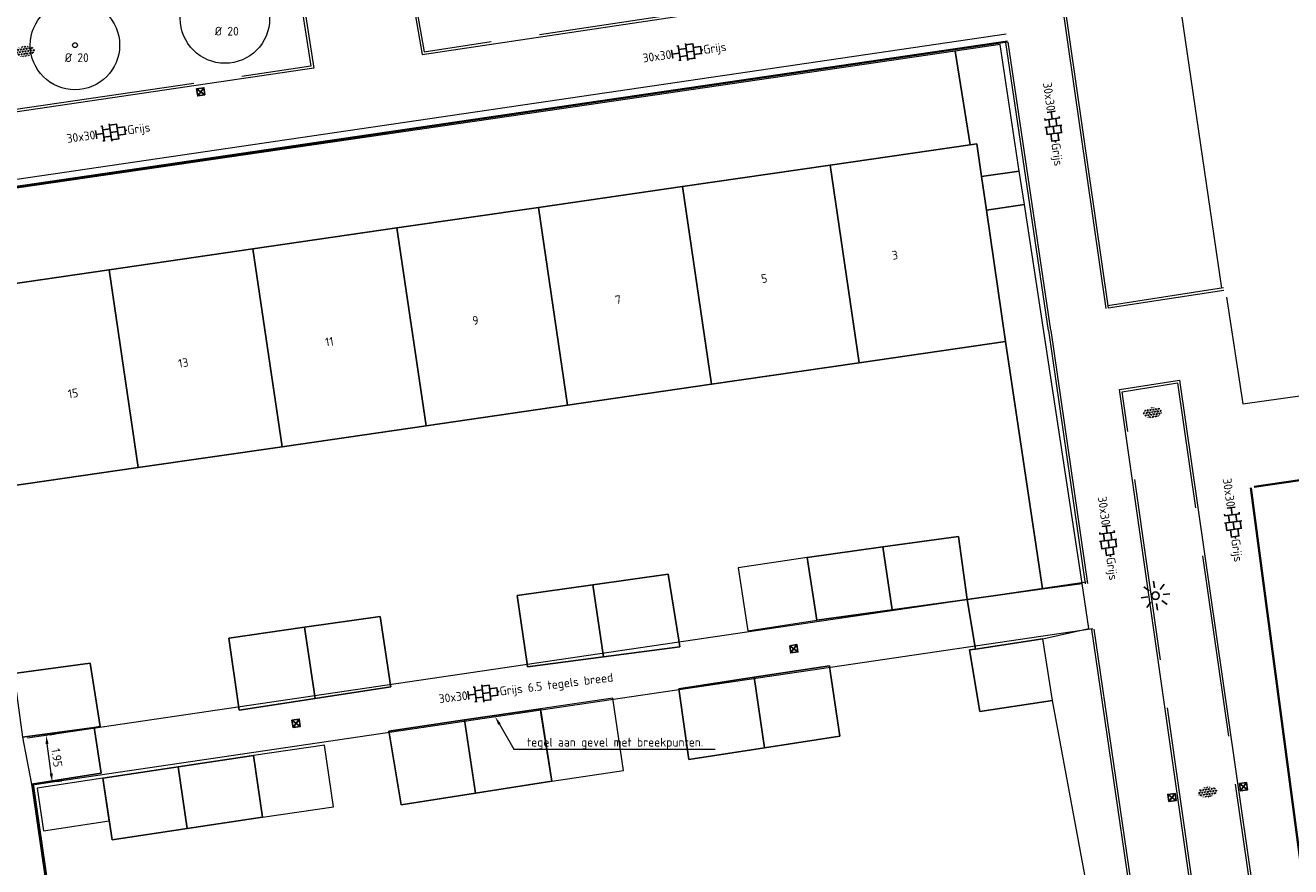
# Model space of a CAD drawing. Header units: metres. Extents: x 102746 to 103541, y 468531 to 469408.
# Tile 33 of 87: x 103190 to 103243, y 468826 to 468860. Entities that reach past the tile are written whole.
import ezdxf
from ezdxf import colors
from ezdxf.entities.mleader import LeaderData, LeaderLine
from ezdxf.enums import TextEntityAlignment as Align
from ezdxf.math import Vec2, Vec3

# ---------------------------------------------------------------- set-up
doc = ezdxf.new("R2010")
doc.units = ezdxf.units.M
doc.linetypes.add('VH-GAZONBAND_100X200', pattern=[9.5, 7.5, -2])
doc.linetypes.add('VH-OPSLUITBAND_100X200', pattern=[16, 8, -2, 4, -2])
doc.layers.get('0').update_dxf_attribs({"lineweight": 25})
for name, color, linetype, lineweight in [('B-RO-GR-BOOM-G', 90, 'Continuous', 13), ('B-RO-GR-SIERPLANTSOEN-S', 90, 'Continuous', 25), ('B-RO-IE-MEUBILAIR_WEGMEUBILAIR-S', 7, 'Continuous', 25), ('B-RO-IE-TERREINAFSCHEIDING_KUNSTMATIG_HEKWERK_RASTER-G', 30, 'IE-TERREINAFSCHEIDING-KUNSTMATIG', 18), ('B-RO-OG-BEBOUWING-G', 7, 'Continuous', 35), ('B-RO-OG-BGT-G', 253, 'Continuous', 13), ('B-RO-RI-HWA_KOLK-S', 150, 'Continuous', 25), ('B-RO-VH-KANTOPSLUITING_ACHTERKANTBAND-G', 253, 'Continuous', 18), ('B-RO-VH-KANTOPSLUITING_GAZONBAND_100X200-G', 90, 'VH-GAZONBAND_100X200', 18), ('B-RO-VH-KANTOPSLUITING_OPSLUITBAND_100X200-G', 150, 'VH-OPSLUITBAND_100X200', 18), ('B-RO-VH-VERHARDING-G', 252, 'Continuous', 18), ('B-RO-VH-VERHARDING_TEGEL_BETON-S', 252, 'Continuous', 25), ('X-XX-AL-M', 7, 'Continuous', 18), ('X-XX-AL-T18', 7, 'Continuous', 18)]:
    doc.layers.add(name, color=color, linetype=linetype, lineweight=lineweight)
doc.layers.add('R-RO-VH-VERHARDING_TEGEL_BETON_NOKKEN-G', color=7, linetype='Continuous', lineweight=35, true_color=0x30c200)
doc.styles.add('NLCS-ISO', font='txt')
doc.styles.add('NLCS-ISO-M200-T18', font='txt', dxfattribs={"height": 0.36})
doc.linetypes.add('IE-TERREINAFSCHEIDING-KUNSTMATIG', pattern='A,4,[82,NLCS.shx,S=0.75,R=90,X=0,Y=0],4,-2', length=10)
doc.dimstyles.new('NLCS-M200-T18-PIJL_L2_H1', dxfattribs={"dimscale": 0.2, "dimtxt": 2.5, "dimasz": 1.8, "dimexe": 2, "dimexo": 2, "dimgap": 0.7, "dimtad": 1, "dimzin": 0, "dimdsep": 46, "dimtxsty": 'NLCS-ISO-M200-T18', "dimcen": 0, "dimdle": 2, "dimclrd": 256, "dimclre": 256, "dimclrt": 256, "dimadec": 1, "dimazin": 0, "dimtfac": 1, "dimtdec": 3, "dimtofl": 0, "dimtmove": 0, "dimatfit": 3, "dimfxl": 2, "dimfxlon": 1, "dimtfillclr": 256, "dimtolj": 1, "dimtzin": 0, "dimlwd": -1, "dimlwe": -1, "dimarcsym": 0})

# ---------------------------------------------------------------- blocks, each defined once
blk = doc.blocks.new('SVH-TEGEL_300X300_DUN_HALFST_KL-SO')
for p, q in [((-3.08021532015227, 0.7500000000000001), (-2.999999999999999, 0.7500000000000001)), ((-2.999999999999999, -0.8349495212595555), (-2.999999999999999, 0.834949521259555)), ((-2.999999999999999, 0), (-1.499999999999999, 0)), ((-1.83708385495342, 1.5), (-1.499999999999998, 1.5)), ((-1.499999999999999, -1.600165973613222), (-1.499999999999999, 1.600165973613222)), ((-1.499999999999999, 0.7500000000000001), (1.110223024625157e-15, 0.7500000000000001)), ((1.110223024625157e-15, -1.78372119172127), (1.110223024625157e-15, 1.78372119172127)), ((2.220446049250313e-15, 1.5), (1.500000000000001, 1.5)), ((0, 0), (1.500000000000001, 0)), ((1.500000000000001, -1.600165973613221), (1.500000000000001, 1.600165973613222)), ((1.500000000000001, 0.7500000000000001), (3, 0.7500000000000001)), ((3, -0.8349495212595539), (3, 0.8349495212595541)), ((3, 0), (3.39489953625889, 0)), ((-3.08021532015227, -0.7500000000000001), (-3, -0.7500000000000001)), ((-1.837083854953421, -1.5), (-1.499999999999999, -1.5)), ((-1.5, -0.7500000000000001), (0, -0.7500000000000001)), ((1.110223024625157e-15, -1.5), (1.500000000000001, -1.5)), ((1.499999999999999, -0.7500000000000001), (3, -0.7500000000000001))]:
    blk.add_line(p, q)
at = {"style": 'NLCS-ISO'}
blk.add_attdef('FORMAAT', text='', height=1.8, dxfattribs=at).set_placement((-3.18021532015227, -2.887924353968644e-16), align=Align.MIDDLE_RIGHT)
blk.add_attdef('KLEUR', text='', height=1.8, dxfattribs=at).set_placement((3.49489953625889, -6.891423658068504e-16), align=Align.MIDDLE_LEFT)
at = {"style": 'NLCS-ISO', "flags": 1}
blk.add_attdef('FUNCTIE', text='', height=1.8, dxfattribs=at).set_placement((0.1159930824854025, -3.584775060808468), align=Align.MIDDLE_CENTER)
blk = doc.blocks.new('B-SRI-KOLK_STRAAT_300X300-SO')
for p, q in [((-0.7500000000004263, 2.842170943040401e-13), (0.7499999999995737, 1.500000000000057)), ((0.7499999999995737, 2.842170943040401e-13), (-0.7500000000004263, 1.500000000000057))]:
    blk.add_line(p, q)
at = {"flags": 128}
blk.add_lwpolyline([(-0.7500000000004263, 2.842170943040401e-13), (0.7499999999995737, 2.842170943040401e-13), (0.7499999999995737, 1.500000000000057), (-0.7500000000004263, 1.500000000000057)], close=True, dxfattribs=at)
blk = doc.blocks.new('SGR-SIERPLANTSOEN-SO')
at = {"ltscale": 0.1}
h = blk.add_hatch(dxfattribs=at)
h.set_pattern_fill('GR-SIERPLANTSOEN', color=256, scale=0.1, style=0, pattern_type=2)
h.set_pattern_definition([(30, (-2.066961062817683, -1.090504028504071), (0.2886752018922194, 0.4999998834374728), [0.2, -0.8]), (90, (-1.980358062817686, -1.140504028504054), (-0.288675, 0.5), [0.2, -0.8]), (150, (-1.893755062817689, -1.090504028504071), (-0.5773502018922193, 1.165625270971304e-07), [0.2, -0.8])])
edge = h.paths.add_edge_path()
edge.add_ellipse((0, 0), major_axis=(1.980358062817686, 0), ratio=0.5254120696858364, start_angle=0, end_angle=360, ccw=False)
at = {"ltscale": 0.1, "style": 'NLCS-ISO'}
blk.add_attdef('TYPE', text='', height=0.5, dxfattribs=at).set_placement((3.470943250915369, -0.01606055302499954), align=Align.MIDDLE_CENTER)
blk = doc.blocks.new('*D252')
at = {"layer": 'Defpoints', "color": 0, "transparency": 16777216}
for p in [(103190.5381115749, 468831.0187424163, -3.88219032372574), (103191.2788475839, 468831.1180420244), (103190.7972239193, 468829.085866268, -3.88219032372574)]:
    blk.add_point(p, dxfattribs=at)
at = {"layer": 'X-XX-AL-M', "transparency": 16777216}
for p, q in [((103191.4901278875, 468829.5419740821), (103191.3266796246, 468830.7612338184)), ((103191.4505706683, 468831.1410624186), (103191.6753011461, 468831.1711887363)), ((103191.7096830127, 468829.2081862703), (103191.9344134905, 468829.238312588))]:
    blk.add_line(p, q, dxfattribs=at)
for points in [[(103191.386147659, 468830.7692058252), (103191.2672115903, 468830.7532618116), (103191.2788475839, 468831.1180420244)], [(103191.5495959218, 468829.5499460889), (103191.4306598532, 468829.5340020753), (103191.5379599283, 468829.1851658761)]]:
    blk.add_solid(points, dxfattribs=at)
at = {"layer": 'X-XX-AL-M', "transparency": 16777216, "insert": (103191.7255666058, 468830.1941213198), "char_height": 0.36, "attachment_point": 5, "rotation": 277.6352841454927, "style": 'NLCS-ISO-M200-T18'}
blk.add_mtext('\\A1;1.95', dxfattribs=at)
blk = doc.blocks.new('B-SIE-WEG_LICHTMAST_SPOT-SO')
for p, q in [((-8.731149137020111e-10, 1.624763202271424), (-2.91038304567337e-10, 3.000000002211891)), ((-3.000000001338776, 4.656612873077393e-09), (-1.624763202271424, 2.328306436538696e-09)), ((-2.121320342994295, 2.121320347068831), (-1.148881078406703, 1.148881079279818)), ((1.148881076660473, 1.148881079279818), (2.121320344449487, 2.121320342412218)), ((-2.121320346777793, -2.121320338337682), (-1.148881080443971, -1.148881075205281)), ((-3.783497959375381e-09, -2.999999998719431), (-2.91038304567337e-09, -1.624763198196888)), ((1.148881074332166, -1.148881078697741), (2.12132034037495, -2.121320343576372)), ((1.624763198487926, -1.746229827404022e-09), (2.99999999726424, -1.164153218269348e-09))]:
    blk.add_line(p, q)
blk.add_circle((0, 0), 0.7698654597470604)
at = {"style": 'NLCS-ISO'}
blk.add_attdef('TYPE', text='', height=1.8, dxfattribs=at).set_placement((-2.91038304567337e-10, 3.000000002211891), align=Align.BOTTOM_CENTER)

msp = doc.modelspace()

# ---------------------------------------------------------------- linework, layer by layer
at = {"layer": 'B-RO-GR-BOOM-G'}
for centre, radius in [((103198.6506042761, 468860.6300394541), 1.839998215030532), ((103192.4706804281, 468859.5384780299), 1.839998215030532), ((103192.4706804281, 468859.5384780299), 0.1)]:
    msp.add_circle(centre, radius, dxfattribs=at)
at = {"layer": 'B-RO-IE-TERREINAFSCHEIDING_KUNSTMATIG_HEKWERK_RASTER-G', "elevation": -3.82119687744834}
msp.add_lwpolyline([(103239.904105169, 468849.155199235), (103240.576828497, 468844.767859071), (103280.462516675, 468850.364132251)], dxfattribs=at)
at = {"layer": 'B-RO-OG-BEBOUWING-G', "linetype": 'Continuous'}
for points, elevation in [([(103279.220189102, 468846.92153056), (103241.044816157, 468841.350699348)], -3.90257395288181), ([(103243.651124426, 468820.612364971), (103240.9128582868, 468841.3141837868)], -3.764053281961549), ([(103190.737117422, 468829.118350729), (103192.222, 468818.906)], -3.95944647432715)]:
    msp.add_lwpolyline(points, dxfattribs=dict(at, elevation=elevation))
at = {"layer": 'B-RO-OG-BGT-G', "color": 252, "flags": 128}
for points in [[(103239.7188951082, 468849.5259942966), (103237.899, 468861.909), (103237.211, 468866.473), (103241.49, 468867.053), (103243.787, 468867.393), (103267.116, 468870.845), (103267.331, 468870.872), (103265.182, 468873.626)], [(103234.142, 468824.993), (103232.736, 468832.553), (103229.749, 468832.097), (103229.32, 468834.63), (103229.573, 468834.669), (103229.231, 468836.714), (103232.335, 468837.145), (103230.809, 468847.332), (103224.781, 468846.456), (103218.7, 468845.573), (103212.764, 468844.711), (103206.934, 468843.864), (103201, 468843.002), (103195.072, 468842.141), (103188.926, 468841.248)], [(103189.951, 468833.656), (103193.096, 468834.084), (103193.505, 468831.473), (103193.257, 468831.439), (103193.55, 468829.562), (103190.676, 468829.11), (103190.712, 468828.923), (103192.166, 468818.845)]]:
    msp.add_lwpolyline(points, dxfattribs=at)
for points in [[(103228.731, 468859.294), (103229.351, 468855.438), (103229.626, 468855.478), (103229.822, 468854.127), (103231.374, 468854.353), (103230.581, 468859.565)], [(103193.874, 468850.285), (103199.802, 468851.146), (103205.736, 468852.008), (103211.566, 468852.855), (103217.501, 468853.717), (103223.583, 468854.6), (103229.351, 468855.438), (103228.731, 468859.294), (103212.51, 468856.917), (103187.2239652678, 468853.2423159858), (103187.743, 468849.394)], [(103230.023, 468852.745), (103229.822, 468854.127), (103229.626, 468855.478), (103229.351, 468855.438), (103223.583, 468854.6), (103224.781, 468846.456), (103230.809, 468847.332)], [(103224.781, 468846.456), (103223.583, 468854.6), (103217.501, 468853.717), (103218.7, 468845.573)], [(103229.822, 468854.127), (103230.023, 468852.745), (103231.583, 468852.98), (103231.374, 468854.353)], [(103212.764, 468844.711), (103218.7, 468845.573), (103217.501, 468853.717), (103211.566, 468852.855)], [(103211.566, 468852.855), (103205.736, 468852.008), (103206.934, 468843.864), (103212.764, 468844.711)], [(103233.958, 468837.37), (103233.944, 468837.46), (103231.583, 468852.98), (103230.023, 468852.745), (103230.809, 468847.332), (103232.335, 468837.145)], [(103201, 468843.002), (103206.934, 468843.864), (103205.736, 468852.008), (103199.802, 468851.146)], [(103199.802, 468851.146), (103193.874, 468850.285), (103195.072, 468842.141), (103201, 468843.002)], [(103188.926, 468841.248), (103195.072, 468842.141), (103193.874, 468850.285), (103187.743, 468849.394)], [(103229.231, 468836.714), (103226.139, 468836.285), (103223.027, 468835.853), (103222.635, 468838.439), (103225.754, 468838.872), (103228.872, 468839.305)], [(103229.231, 468836.714), (103228.872, 468839.305), (103225.754, 468838.872), (103226.139, 468836.285)], [(103226.139, 468836.285), (103225.754, 468838.872), (103222.635, 468838.439), (103223.027, 468835.853)], [(103222.635, 468838.439), (103219.796, 468838.009), (103220.188, 468835.423), (103223.027, 468835.853)], [(103211.12, 468833.931), (103211.1, 468834.066), (103210.692, 468836.868), (103213.802, 468837.311), (103216.912, 468837.753), (103217.346, 468835.029), (103217.389, 468834.761), (103214.244, 468834.345)], [(103213.802, 468837.311), (103214.244, 468834.345), (103217.389, 468834.761), (103217.346, 468835.029), (103216.912, 468837.753)], [(103213.802, 468837.311), (103210.692, 468836.868), (103211.1, 468834.066), (103211.12, 468833.931), (103214.244, 468834.345)], [(103229.573, 468834.669), (103232.349, 468835.091), (103234.24, 468835.51), (103233.958, 468837.37), (103232.335, 468837.145), (103229.231, 468836.714)], [(103199.231, 468832.149), (103199.204, 468832.339), (103198.806, 468835.116), (103201.927, 468835.563), (103205.048, 468836.01), (103205.475, 468833.187), (103205.485, 468833.119), (103202.363, 468832.635)], [(103201.927, 468835.563), (103202.363, 468832.635), (103205.485, 468833.119), (103205.475, 468833.187), (103205.048, 468836.01)], [(103202.363, 468832.635), (103201.927, 468835.563), (103198.806, 468835.116), (103199.204, 468832.339), (103199.231, 468832.149)], [(103232.736, 468832.553), (103232.349, 468835.091), (103229.573, 468834.669), (103229.32, 468834.63), (103229.749, 468832.097)], [(103190.307, 468831.037), (103193.257, 468831.439), (103193.505, 468831.473), (103193.096, 468834.084), (103189.951, 468833.656)], [(103217.369, 468832.833), (103217.341, 468833.03), (103220.448, 468833.506), (103223.554, 468833.982), (103223.587, 468833.763), (103223.987, 468831.081), (103220.88, 468830.599), (103217.76, 468830.115)], [(103220.448, 468833.506), (103220.88, 468830.599), (103223.987, 468831.081), (103223.587, 468833.763), (103223.554, 468833.982)], [(103220.88, 468830.599), (103220.448, 468833.506), (103217.341, 468833.03), (103217.369, 468832.833), (103217.76, 468830.115)], [(103211.643, 468832.213), (103212.11, 468829.232), (103215.062, 468829.665), (103214.623, 468832.65)], [(103211.643, 468832.213), (103211.683, 468831.96), (103212.11, 468829.232), (103208.971, 468828.739), (103205.907, 468828.257), (103205.428, 468831.132), (103205.402, 468831.288), (103208.523, 468831.751)], [(103208.971, 468828.739), (103208.523, 468831.751), (103205.402, 468831.288), (103205.428, 468831.132), (103205.907, 468828.257)], [(103208.523, 468831.751), (103208.971, 468828.739), (103212.11, 468829.232), (103211.683, 468831.96), (103211.643, 468832.213)], [(103193.257, 468831.439), (103190.307, 468831.037), (103190.485, 468830.106), (103190.676, 468829.11), (103193.55, 468829.562)], [(103199.825, 468830.288), (103200.198, 468827.746), (103203.121, 468828.175), (103202.748, 468830.717)], [(103196.722, 468829.817), (103199.825, 468830.288), (103200.198, 468827.746), (103197.1, 468827.276), (103194.003, 468826.806), (103193.618, 468829.346)], [(103196.722, 468829.817), (103197.1, 468827.276), (103200.198, 468827.746), (103199.825, 468830.288)], [(103196.722, 468829.817), (103193.618, 468829.346), (103194.003, 468826.806), (103197.1, 468827.276)], [(103190.915, 468828.936), (103191.181, 468827.183), (103193.884, 468827.593), (103193.618, 468829.346)]]:
    msp.add_lwpolyline(points, close=True, dxfattribs=at)
at = {"layer": 'B-RO-VH-KANTOPSLUITING_ACHTERKANTBAND-G', "linetype": 'Continuous'}
for points, elevation in [([(103234.954400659, 468848.685656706), (103232.037050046, 468868.922315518)], -3.850706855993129), ([(103232.676684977, 468847.797402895), (103230.91990247, 468859.656204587)], -3.73605546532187), ([(103239.803965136, 468849.437844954), (103235.031223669, 468848.707709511)], -3.8592643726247), ([(103232.6728774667, 468847.7861914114), (103234.179248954, 468837.364761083)], -3.79801258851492), ([(103234.444613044, 468835.487847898), (103237.684518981, 468813.306392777)], -3.85989324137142)]:
    msp.add_lwpolyline(points, dxfattribs=dict(at, elevation=elevation))
at = {"layer": 'B-RO-VH-KANTOPSLUITING_ACHTERKANTBAND-G', "flags": 128}
for points, elevation in [([(103205.931, 468863.98), (103206.769, 468859.155), (103230.514, 468862.711), (103229.791, 468867.394)], -3.881), ([(103201.571, 468863.352), (103202.305, 468858.586), (103189.162, 468856.653), (103188.482, 468861.421)], -3.983), ([(103235.503387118, 468845.350673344), (103237.9744862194, 468845.7434862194), (103242.537207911, 468814.091380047), (103240.0216816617, 468813.7393183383)], -3.90754124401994)]:
    msp.add_lwpolyline(points, close=True, dxfattribs=dict(at, elevation=elevation))
at = {"layer": 'B-RO-VH-KANTOPSLUITING_GAZONBAND_100X200-G', "flags": 128}
for points, elevation in [([(103206.047155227, 468863.8956015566), (103206.8508076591, 468859.2683664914), (103230.3998436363, 468862.7950193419), (103229.7072611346, 468867.2809997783)], -3.881), ([(103201.4872904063, 468863.238568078), (103202.1908403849, 468858.670285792), (103189.246817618, 468856.7665502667), (103188.5950494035, 468861.3365956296)], -3.983), ([(103235.6163104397, 468845.2673683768), (103237.8899851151, 468845.6287981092), (103242.4239044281, 468814.17649723), (103240.1065673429, 468813.8521731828)], -3.90754124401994)]:
    msp.add_lwpolyline(points, close=True, dxfattribs=dict(at, elevation=elevation))
at = {"layer": 'B-RO-VH-KANTOPSLUITING_GAZONBAND_100X200-G', "linetype": 'Continuous'}
for points, elevation in [([(103239.7888430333, 468849.5366949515), (103235.0161015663, 468848.8065595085)], -3.8592643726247), ([(103232.5725636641, 468847.7811724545), (103234.0802775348, 468837.3504552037)], -3.79801258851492), ([(103234.3456630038, 468835.4733948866), (103237.5855689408, 468813.2919397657)], -3.85989324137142)]:
    msp.add_lwpolyline(points, dxfattribs=dict(at, elevation=elevation))
at = {"layer": 'B-RO-VH-KANTOPSLUITING_OPSLUITBAND_100X200-G', "linetype": 'Continuous'}
for points, elevation in [([(103235.0533774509, 468848.699925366), (103232.1360268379, 468868.936584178)], -3.850706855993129), ([(103232.5777645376, 468847.7827486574), (103230.8209820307, 468859.6415503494)], -3.73605546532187)]:
    msp.add_lwpolyline(points, dxfattribs=dict(at, elevation=elevation))
at = {"layer": 'B-RO-VH-VERHARDING-G', "elevation": -3.797, "flags": 128}
msp.add_lwpolyline([(103230.8384889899, 468859.9858278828), (103187.1714889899, 468853.5848278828)], dxfattribs=at)
at = {"layer": 'B-RO-VH-VERHARDING-G', "linetype": 'Continuous', "elevation": -3.88219032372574}
for points in [[(103190.5129003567, 468831.0150267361), (103234.1246862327, 468837.4426197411)], [(103190.7972239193, 468829.085866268), (103234.4090097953, 468835.513459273)]]:
    msp.add_lwpolyline(points, dxfattribs=at)
at = {"layer": 'R-RO-VH-VERHARDING_TEGEL_BETON_NOKKEN-G', "elevation": -3.797, "flags": 128}
msp.add_lwpolyline([(103230.882, 468859.689), (103187.215, 468853.288)], dxfattribs=at)

# ---------------------------------------------------------------- block references
at = {"layer": 'B-RO-GR-SIERPLANTSOEN-S', "xscale": 0.2, "yscale": 0.2, "zscale": 0.2, "rotation": 7.902546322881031}
for p in [(103190.4021281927, 468859.2818692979), (103236.8671487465, 468844.4042278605), (103239.1182368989, 468828.7791596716)]:
    msp.add_blockref('SGR-SIERPLANTSOEN-SO', p, dxfattribs=at)
at = {"layer": 'B-RO-IE-MEUBILAIR_WEGMEUBILAIR-S', "xscale": 0.2, "yscale": 0.2, "zscale": 0.2, "rotation": 188.1343416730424}
msp.add_blockref('B-SIE-WEG_LICHTMAST_SPOT-SO', (103236.9844745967, 468836.8640870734), dxfattribs=at)
at = {"layer": 'B-RO-RI-HWA_KOLK-S'}
for p, xscale, yscale, zscale, rotation in [((103197.8019933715, 468857.6371111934, -4.003), 0.2, 0.2, 0.2, 98.36676464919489), ((103221.9356030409, 468834.6571289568, -3.984), 0.2, 0.2, 0.2, 278.3840109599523), ((103201.4322338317, 468831.5903191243, -4.013), 0.2, 0.2, 0.2, 278.3840109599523), ((103240.4621656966, 468828.9811740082, -3.90754124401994), 0.1999999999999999, 0.1999999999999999, 0.1999999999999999, 278.202808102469), ((103237.6831373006, 468828.4056024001, -3.996), 0.2, 0.2, 0.2, 8.134341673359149)]:
    msp.add_blockref('B-SRI-KOLK_STRAAT_300X300-SO', p, dxfattribs=dict(at, xscale=xscale, yscale=yscale, zscale=zscale, rotation=rotation))
at = {"layer": 'B-RO-VH-VERHARDING_TEGEL_BETON-S', "xscale": 0.2, "yscale": 0.2, "zscale": 0.2}
for p, rotation, values in [((103217.6652135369, 468859.2531461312), 7.99478324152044, {'FORMAAT': '30x30', 'KLEUR': 'Grijs'}), ((103232.7745907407, 468856.1993362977), 277.9947832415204, {'FORMAAT': '30x30', 'KLEUR': 'Grijs'}), ((103193.9361338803, 468855.9391438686), 7.99478324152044, {'FORMAAT': '30x30', 'KLEUR': 'Grijs'}), ((103240.180959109, 468839.8957501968), 277.9947832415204, {'FORMAAT': '30x30', 'KLEUR': 'Grijs'}), ((103235.0353958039, 468839.1403398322), 277.9947832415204, {'FORMAAT': '30x30', 'KLEUR': 'Grijs'}), ((103209.2707447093, 468832.8413520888), 7.177932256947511, {'FORMAAT': '30x30', 'KLEUR': 'Grijs 6.5 tegels breed'})]:
    msp.add_blockref('SVH-TEGEL_300X300_DUN_HALFST_KL-SO', p, dxfattribs=dict(at, rotation=rotation)).add_auto_attribs(values)

# ---------------------------------------------------------------- texts
at = {"layer": 'B-RO-OG-BGT-G', "color": 252, "style": 'NLCS-ISO-M200-T18'}
for s, p in [('3', (103226.25, 468850.891)), ('5', (103220.865, 468849.929)), ('7', (103214.847, 468849.055)), ('9', (103208.971, 468848.202)), ('11', (103202.952, 468847.328)), ('13', (103196.934, 468846.453)), ('15', (103192.394, 468845.202))]:
    msp.add_text(s, height=0.36, rotation=8.3, dxfattribs=at).set_placement(p, align=Align.MIDDLE)
at = {"layer": 'X-XX-AL-T18', "char_height": 0.36, "attachment_point": 1, "style": 'NLCS-ISO-M200-T18'}
for insert in [(103198.2332099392, 468860.2934909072), (103192.0532860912, 468859.201929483)]:
    msp.add_mtext_dynamic_manual_height_columns('%%C 20', width=1.833884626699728, gutter_width=1.8, heights=[0], dxfattribs=dict(at, insert=insert))

# ---------------------------------------------------------------- dimensions: what is measured, and where the dimension line sits
at = {"layer": 'X-XX-AL-M'}
dim = msp.add_aligned_dim(p1=(103190.7972239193, 468829.085866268, -3.88219032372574), p2=(103190.5381115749, 468831.0187424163, -3.88219032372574), distance=-0.7473621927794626, dimstyle='NLCS-M200-T18-PIJL_L2_H1', dxfattribs=at)
dim.commit()
dim.dimension.update_dxf_attribs({"geometry": '*D252', "text_midpoint": (103191.7255666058, 468830.1941213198)})

# ---------------------------------------------------------------- leaders
at = {"layer": 'X-XX-AL-T18'}
ml = msp.add_multileader_mtext('Standard', dxfattribs=at)
ml.set_content('tegel aan gevel met breekpunten.', color=256, style='NLCS-ISO-M200-T18')
ml.set_leader_properties(color=256, linetype='ByLayer', lineweight=-1)
ml.build(insert=Vec2(0, 0))
ml.multileader.update_dxf_attribs({"text_left_attachment_type": 5, "text_right_attachment_type": 5, "dogleg_length": 0.36, "arrow_head_size": 0.36})
ctx = ml.context
ctx.base_point, ctx.char_height, ctx.arrow_head_size, ctx.landing_gap_size, ctx.plane_origin = Vec3(103210.9114624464, 468830.5458655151, -3.88219032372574), 0.36, 0.36, 0.18, Vec3(103209.7791973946, 468831.8834678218, -3.88219032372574)
ctx.left_attachment, ctx.right_attachment = 5, 5
notes = []
notes.append((ctx, [(0, (1, 1, 0), (103210.5514624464, 468830.5458655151, -3.88219032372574), (1, 0), 0.36, [(0, [(103209.7791973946, 468831.8834678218, -3.88219032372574)], 0, [])])]))
ctx.mtext.insert, ctx.mtext.flow_direction = Vec3(103211.0914624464, 468831.0138655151, -3.88219032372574), 5
for ctx, leaders in notes:
    for number, flags, end, landing, length, lines in leaders:
        leader = LeaderData()
        leader.index, (leader.has_last_leader_line, leader.has_dogleg_vector, leader.attachment_direction) = number, flags
        leader.last_leader_point, leader.dogleg_vector, leader.dogleg_length = Vec3(end), Vec3(landing), length
        for number, points, colour, breaks in lines:
            line = LeaderLine()
            line.index, line.vertices, line.color, line.breaks = number, Vec3.list(points), colors.encode_raw_color(colour), breaks
            leader.lines.append(line)
        ctx.leaders.append(leader)

doc.saveas('drawing.dxf')
